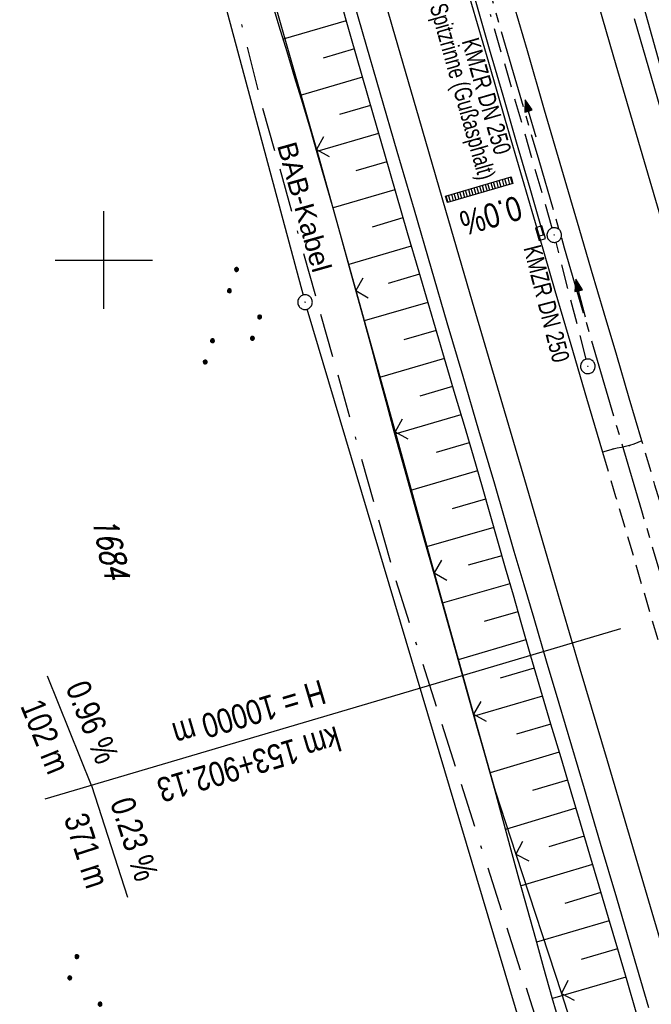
# Model space of a CAD drawing. Extents: x 510526 to 513920, y 467229 to 478797.
# Tile 105 of 256: x 510891 to 510956, y 471524 to 471625. Entities that reach past the tile are written whole.
import ezdxf
from ezdxf.enums import TextEntityAlignment as Align

# ---------------------------------------------------------------- set-up
doc = ezdxf.new("R2010")
doc.units = 0
doc.header["$LTSCALE"] = 10
doc.header["$MEASUREMENT"] = 0
for name, pattern in [('ACAD_ISO16W100', [73, 15, -6.5, 15, -6.5, 15, -7, 1, -7]), ('ACHSE', [5.5, 4, -0.5, 0.5, -0.5]), ('LT00', [0]), ('LT11', [0.3, 0.2, -0.1]), ('STRICHLINIE2', [0.375, 0.25, -0.125])]:
    doc.linetypes.add(name, pattern=pattern)
doc.layers.get('0').update_dxf_attribs({"linetype": 'LT00'})
for name, color, linetype in [('-AX-020', 250, 'ACHSE'), ('-GRA-20W', 20, 'LT00'), ('-Halt-Pfeil', 4, 'LT00'), ('-Haltung', 182, 'STRICHLINIE2'), ('-Haltungsbeschriftung', 182, 'LT00'), ('-QUE-20W', 11, 'LT00'), ('BAB-KABEL', 220, 'ACAD_ISO16W100'), ('BAB-KABEL_TEXT', 221, 'Continuous'), ('DFK_AB_L', 21, 'LT00'), ('DFK_AB_P', 7, 'LT00'), ('DFK_FLUR_NR', 250, 'LT00'), ('DFK_NUTZUNG', 250, 'LT00'), ('MITTELSTREIFEN-Ü_LINIE', 250, 'LT11'), ('RINNE_TEXT', 11, 'Continuous'), ('V95_AFBR_BAB', 250, 'LT00'), ('V95_BOESCH', 250, 'LT00'), ('V95_BOSCHUNG', 250, 'LT00'), ('V95_KA_PRUF', 182, 'LT00'), ('V95_LD_MARK', 250, 'LT00'), ('V95_MSUE', 1, 'LT00'), ('V95_PARK_MS', 1, 'LT00'), ('V95_RASTER', 250, 'LT00'), ('V95_RINNE', 182, 'LT00'), ('V95_SINKK', 182, 'LT00'), ('V95_ZAUN', 40, 'LT00')]:
    doc.layers.add(name, color=color, linetype=linetype)
doc.styles.add('Arial', font='ARIAL.TTF')
doc.styles.add('Beschrift', font='ARIAL.TTF')
doc.styles.add('Haltungsbeschriftung', font='ARIAL.TTF', dxfattribs={"width": 0.75})
doc.styles.get("Standard").update_dxf_attribs({"font": 'romans.shx'})

# ---------------------------------------------------------------- blocks, each defined once
blk = doc.blocks.new('SYMB7111')
at = {"color": 0, "linetype": 'ByBlock'}
for p, q in [((-0.13, 0.202919), (-0.13, 0.177081)), ((-0.125, 0.172895), (-0.125, 0.207105)), ((-0.12, 0.209164), (-0.12, 0.170836)), ((-0.115, 0.170204), (-0.115, 0.209796)), ((-0.11, 0.209164), (-0.11, 0.170836)), ((-0.105, 0.172895), (-0.105, 0.207105)), ((-0.1, 0.202919), (-0.1, 0.177081)), ((0.1, 0.202919), (0.1, 0.177081)), ((0.105, 0.172895), (0.105, 0.207105)), ((0.11, 0.209164), (0.11, 0.170836)), ((0.115, 0.170204), (0.115, 0.209796)), ((0.12, 0.209164), (0.12, 0.170836)), ((0.125, 0.172895), (0.125, 0.207105)), ((0.13, 0.202919), (0.13, 0.177081)), ((-0.095, 0.189874), (-0.095, 0.190146)), ((0.135, 0.189874), (0.135, 0.190146)), ((-0.515, -0.177081), (-0.515, -0.202919)), ((-0.51, -0.207105), (-0.51, -0.172895)), ((-0.505, -0.170836), (-0.505, -0.209164)), ((-0.5, -0.209796), (-0.5, -0.170204)), ((-0.495, -0.170836), (-0.495, -0.209164)), ((-0.49, -0.207105), (-0.49, -0.172895)), ((-0.485, -0.177081), (-0.485, -0.202919)), ((-0.48, -0.190126), (-0.48, -0.189854)), ((-0.285, -0.177081), (-0.285, -0.202919)), ((-0.28, -0.207105), (-0.28, -0.172895)), ((-0.275, -0.170836), (-0.275, -0.209164)), ((-0.27, -0.209796), (-0.27, -0.170204)), ((-0.265, -0.170836), (-0.265, -0.209164)), ((-0.26, -0.207105), (-0.26, -0.172895)), ((-0.255, -0.177081), (-0.255, -0.202919)), ((-0.25, -0.190126), (-0.25, -0.189854)), ((0.255, -0.177081), (0.255, -0.202919)), ((0.26, -0.207105), (0.26, -0.172895)), ((0.265, -0.170836), (0.265, -0.209164)), ((0.27, -0.209796), (0.27, -0.170204)), ((0.275, -0.170836), (0.275, -0.209164)), ((0.28, -0.207105), (0.28, -0.172895)), ((0.285, -0.177081), (0.285, -0.202919)), ((0.29, -0.190126), (0.29, -0.189854)), ((0.485, -0.177081), (0.485, -0.202919)), ((0.49, -0.207105), (0.49, -0.172895)), ((0.495, -0.170836), (0.495, -0.209164)), ((0.5, -0.209796), (0.5, -0.170204)), ((0.505, -0.170836), (0.505, -0.209164)), ((0.51, -0.207105), (0.51, -0.172895)), ((0.515, -0.177081), (0.515, -0.202919)), ((0.52, -0.190126), (0.52, -0.189854))]:
    blk.add_line(p, q, dxfattribs=at)
for points in [[(-0.095, 0.19), (-0.096981, 0.198678), (-0.10253, 0.205637), (-0.11055, 0.209499), (-0.11945, 0.209499), (-0.12747, 0.205637), (-0.133019, 0.198678), (-0.135, 0.19), (-0.133019, 0.181322), (-0.12747, 0.174363), (-0.11945, 0.170501), (-0.11055, 0.170501), (-0.10253, 0.174363), (-0.096981, 0.181322), (-0.095, 0.19)], [(0.135, 0.19), (0.133019, 0.198678), (0.12747, 0.205637), (0.11945, 0.209499), (0.11055, 0.209499), (0.10253, 0.205637), (0.096981, 0.198678), (0.095, 0.19), (0.096981, 0.181322), (0.10253, 0.174363), (0.11055, 0.170501), (0.11945, 0.170501), (0.12747, 0.174363), (0.133019, 0.181322), (0.135, 0.19)], [(-0.48, -0.19), (-0.481981, -0.181322), (-0.48753, -0.174363), (-0.49555, -0.170501), (-0.50445, -0.170501), (-0.51247, -0.174363), (-0.518019, -0.181322), (-0.52, -0.19), (-0.518019, -0.198678), (-0.51247, -0.205637), (-0.50445, -0.209499), (-0.49555, -0.209499), (-0.48753, -0.205637), (-0.481981, -0.198678), (-0.48, -0.19)], [(-0.25, -0.19), (-0.251981, -0.181322), (-0.25753, -0.174363), (-0.26555, -0.170501), (-0.27445, -0.170501), (-0.28247, -0.174363), (-0.288019, -0.181322), (-0.29, -0.19), (-0.288019, -0.198678), (-0.28247, -0.205637), (-0.27445, -0.209499), (-0.26555, -0.209499), (-0.25753, -0.205637), (-0.251981, -0.198678), (-0.25, -0.19)], [(0.29, -0.19), (0.288019, -0.181322), (0.28247, -0.174363), (0.27445, -0.170501), (0.26555, -0.170501), (0.25753, -0.174363), (0.251981, -0.181322), (0.25, -0.19), (0.251981, -0.198678), (0.25753, -0.205637), (0.26555, -0.209499), (0.27445, -0.209499), (0.28247, -0.205637), (0.288019, -0.198678), (0.29, -0.19)], [(0.52, -0.19), (0.518019, -0.181322), (0.51247, -0.174363), (0.50445, -0.170501), (0.49555, -0.170501), (0.48753, -0.174363), (0.481981, -0.181322), (0.48, -0.19), (0.481981, -0.198678), (0.48753, -0.205637), (0.49555, -0.209499), (0.50445, -0.209499), (0.51247, -0.205637), (0.518019, -0.198678), (0.52, -0.19)]]:
    blk.add_lwpolyline(points, dxfattribs=at)
blk = doc.blocks.new('SYMB0003')
at = {"color": 0, "linetype": 'ByBlock'}
for p, q in [((-0.015712, 0), (0.010166, 0.012015)), ((0, -0.021257), (-0.015712, 0)), ((0.010166, 0.012015), (0, -0.021257))]:
    blk.add_line(p, q, dxfattribs=at)
for points in [[(-0.031395, 0.499013), (-0.093691, 0.491144), (-0.154509, 0.475528), (-0.21289, 0.452414), (-0.267913, 0.422164), (-0.318712, 0.385257), (-0.364484, 0.342274), (-0.404509, 0.293893), (-0.438154, 0.240877), (-0.464888, 0.184062), (-0.484292, 0.124345), (-0.496058, 0.062667), (-0.5, 0)], [(-0.5, 0), (-0.496058, -0.062667), (-0.484292, -0.124345), (-0.464888, -0.184062), (-0.438154, -0.240877), (-0.404509, -0.293893), (-0.364485, -0.342274), (-0.318712, -0.385257), (-0.267914, -0.422164), (-0.21289, -0.452414), (-0.154509, -0.475529), (-0.093691, -0.491144), (-0.031395, -0.499014), (0.031395, -0.499014)], [(0.5, 0), (0.496057, 0.062667), (0.484292, 0.124345), (0.464888, 0.184062), (0.438153, 0.240877), (0.404509, 0.293893), (0.364484, 0.342274), (0.318712, 0.385257), (0.267913, 0.422164), (0.21289, 0.452414), (0.154509, 0.475528), (0.093691, 0.491144), (0.031395, 0.499013), (-0.031395, 0.499013)], [(0.031395, -0.499014), (0.093691, -0.491144), (0.154509, -0.475529), (0.21289, -0.452414), (0.267914, -0.422164), (0.318712, -0.385257), (0.364485, -0.342274), (0.404509, -0.293893), (0.438154, -0.240877), (0.464889, -0.184062), (0.484292, -0.124345), (0.496058, -0.062667), (0.5, 0)]]:
    blk.add_lwpolyline(points, dxfattribs=at)
blk = doc.blocks.new('SYMB0652')
at = {"color": 0, "linetype": 'ByBlock'}
blk.add_lwpolyline([(-0.15, -0.075), (0.15, -0.075), (0.15, 0.075), (-0.15, 0.075), (-0.15, -0.075)], dxfattribs=at)
blk = doc.blocks.new('SYMB0011')
at = {"color": 0, "linetype": 'ByBlock'}
for p, q in [((0.5, 0), (-0.5, 0)), ((0, 0.5), (0, -0.5))]:
    blk.add_line(p, q, dxfattribs=at)
blk = doc.blocks.new('SYMB0024')
at = {"color": 0, "linetype": 'ByBlock'}
for p, q in [((-0.5, 0.5), (0, 0)), ((0, 0), (0.5, 0.5))]:
    blk.add_line(p, q, dxfattribs=at)
blk = doc.blocks.new('SYMB0070')
at = {"color": 0, "linetype": 'ByBlock'}
for p, q in [((-0.5, 0), (0.2, 0)), ((0.5, 0), (0.2, 0.1)), ((0.2, 0.1), (0.2, 0)), ((0.468, 0), (0.21, 0.086)), ((0.21, 0.086), (0.21, -0.086)), ((0.21, -0.086), (0.468, 0)), ((0.22, -0.072), (0.437, 0)), ((0.23, -0.058), (0.405, 0)), ((0.24, -0.045), (0.374, 0)), ((0.342, 0), (0.25, 0.031)), ((0.25, 0.031), (0.25, -0.031)), ((0.25, -0.031), (0.342, 0)), ((0.26, -0.017), (0.31, 0)), ((0.27, -0.003), (0.279, 0))]:
    blk.add_line(p, q, dxfattribs=at)
for points in [[(0.2, 0), (0.2, -0.1), (0.5, 0)], [(0.437, 0), (0.22, 0.072), (0.22, -0.072)], [(0.405, 0), (0.23, 0.058), (0.23, -0.058)], [(0.374, 0), (0.24, 0.045), (0.24, -0.045)], [(0.31, 0), (0.26, 0.017), (0.26, -0.017)], [(0.279, 0), (0.27, 0.003), (0.27, -0.003)]]:
    blk.add_lwpolyline(points, dxfattribs=at)

msp = doc.modelspace()

# ---------------------------------------------------------------- linework, layer by layer
at = {"layer": '-AX-020', "ltscale": 0.2, "flags": 128}
msp.add_lwpolyline([(513881.72, 478796.97), (513877.87, 478787.35), (513870.37, 478768.8), (513862.79, 478750.28), (513855.14, 478731.79), (513847.41, 478713.32), (513839.61, 478694.89), (513831.74, 478676.49), (513823.79, 478658.13), (513815.77, 478639.79), (513807.68, 478621.49), (513799.51, 478603.22), (513791.27, 478584.98), (513782.96, 478566.77), (513774.58, 478548.6), (513766.12, 478530.46), (513757.59, 478512.36), (513748.99, 478494.29), (513740.31, 478476.25), (513731.57, 478458.25), (513722.75, 478440.29), (513713.86, 478422.36), (513704.9, 478404.46), (513695.86, 478386.6), (513686.76, 478368.78), (513677.58, 478351), (513668.34, 478333.25), (513659.02, 478315.54), (513649.63, 478297.86), (513640.17, 478280.23), (513630.64, 478262.63), (513621.04, 478245.07), (513611.37, 478227.54), (513601.63, 478210.06), (513591.82, 478192.62), (513586.74, 478183.65), (513576.83, 478166.26), (513566.85, 478148.92), (513556.8, 478131.61), (513546.69, 478114.34), (513536.51, 478097.1), (513526.28, 478079.91), (513515.99, 478062.74), (513505.64, 478045.61), (513495.23, 478028.52), (513484.78, 478011.45), (513474.27, 477994.42), (513463.71, 477977.42), (513453.11, 477960.45), (513442.46, 477943.5), (513431.76, 477926.59), (513421.03, 477909.7), (513410.25, 477892.84), (513399.43, 477876), (513388.58, 477859.18), (513377.69, 477842.39), (513366.77, 477825.62), (513355.82, 477808.87), (513344.83, 477792.14), (513333.82, 477775.43), (513322.78, 477758.74), (513311.72, 477742.06), (513300.63, 477725.4), (513289.52, 477708.75), (513278.39, 477692.12), (513267.24, 477675.5), (513256.08, 477658.89), (513244.9, 477642.29), (513233.71, 477625.7), (513222.5, 477609.12), (513211.29, 477592.54), (513200.07, 477575.97), (513188.84, 477559.41), (513177.6, 477542.84), (513166.37, 477526.28), (513154.8, 477509.24), (513142.5, 477491.11), (513130.2, 477472.99), (513117.9, 477454.86), (513105.61, 477436.73), (513093.33, 477418.59), (513081.06, 477400.44), (513068.81, 477382.28), (513056.57, 477364.12), (513044.34, 477345.94), (513032.14, 477327.75), (513019.96, 477309.55), (513007.8, 477291.33), (512995.67, 477273.09), (512983.57, 477254.83), (512971.49, 477236.55), (512959.45, 477218.25), (512947.45, 477199.93), (512935.48, 477181.58), (512923.55, 477163.21), (512911.66, 477144.81), (512899.82, 477126.38), (512888.03, 477107.93), (512876.28, 477089.44), (512864.58, 477070.92), (512852.94, 477052.36), (512841.35, 477033.77), (512829.82, 477015.15), (512818.35, 476996.49), (512806.94, 476977.79), (512795.6, 476959.05), (512789.64, 476949.14), (512778.41, 476930.34), (512767.24, 476911.5), (512756.13, 476892.61), (512745.1, 476873.69), (512734.14, 476854.72), (512723.25, 476835.72), (512712.42, 476816.68), (512701.67, 476797.59), (512690.98, 476778.47), (512680.37, 476759.31), (512669.82, 476740.11), (512659.35, 476720.87), (512648.95, 476701.6), (512638.61, 476682.28), (512628.35, 476662.93), (512618.16, 476643.54), (512608.04, 476624.11), (512597.99, 476604.65), (512588.01, 476585.15), (512578.1, 476565.61), (512568.26, 476546.04), (512558.5, 476526.43), (512548.8, 476506.79), (512539.18, 476487.11), (512529.63, 476467.4), (512520.15, 476447.65), (512510.75, 476427.87), (512501.42, 476408.05), (512492.16, 476388.2), (512482.97, 476368.31), (512473.85, 476348.4), (512464.81, 476328.44), (512455.84, 476308.46), (512446.94, 476288.44), (512438.12, 476268.39), (512429.37, 476248.31), (512420.69, 476228.2), (512412.09, 476208.05), (512403.56, 476187.88), (512395.11, 476167.67), (512386.72, 476147.43), (512378.42, 476127.17), (512370.18, 476106.87), (512362.02, 476086.54), (512353.94, 476066.18), (512345.92, 476045.79), (512337.99, 476025.38), (512330.13, 476004.93), (512322.34, 475984.46), (512314.63, 475963.96), (512306.99, 475943.43), (512299.43, 475922.87), (512291.94, 475902.28), (512284.53, 475881.67), (512277.19, 475861.03), (512269.93, 475840.36), (512262.74, 475819.67), (512255.63, 475798.95), (512248.6, 475778.21), (512241.64, 475757.44), (512234.76, 475736.64), (512227.95, 475715.82), (512221.22, 475694.97), (512214.57, 475674.11), (512207.99, 475653.21), (512201.49, 475632.29), (512200.13, 475627.89), (512194.28, 475608.79), (512188.5, 475589.67), (512182.78, 475570.54), (512177.14, 475551.38), (512171.56, 475532.2), (512166.05, 475513.01), (512160.62, 475493.79), (512155.26, 475474.55), (512149.97, 475455.29), (512148.09, 475448.36), (512142.91, 475429.07), (512137.8, 475409.77), (512132.78, 475390.44), (512127.83, 475371.09), (512122.96, 475351.72), (512118.16, 475332.33), (512113.45, 475312.92), (512108.81, 475293.5), (512104.25, 475274.06), (512099.76, 475254.59), (512095.36, 475235.11), (512091.03, 475215.62), (512086.78, 475196.1), (512082.61, 475176.57), (512078.52, 475157.02), (512074.51, 475137.46), (512070.57, 475117.88), (512066.72, 475098.28), (512063.24, 475080.25), (512059.53, 475060.62), (512055.9, 475040.98), (512052.34, 475021.33), (512048.86, 475001.67), (512045.44, 474981.99), (512042.08, 474962.3), (512038.79, 474942.6), (512035.56, 474922.89), (512032.39, 474903.18), (512029.27, 474883.45), (512026.2, 474863.71), (512023.18, 474843.97), (512020.21, 474824.22), (512017.28, 474804.47), (512014.39, 474784.7), (512011.54, 474764.94), (512008.73, 474745.16), (512005.95, 474725.39), (512003.2, 474705.61), (512000.47, 474685.82), (511997.78, 474666.03), (511995.1, 474646.24), (511992.44, 474626.45), (511989.8, 474606.65), (511987.17, 474586.85), (511984.55, 474567.05), (511981.94, 474547.25), (511979.34, 474527.45), (511976.74, 474507.69), (511975.13, 474495.38), (511973.48, 474482.82), (511971.82, 474470.25), (511970.17, 474457.69), (511968.51, 474445.13), (511966.84, 474432.57), (511965.15, 474420.02), (511963.46, 474407.46), (511961.75, 474394.91), (511960.03, 474382.35), (511958.28, 474369.81), (511956.52, 474357.26), (511954.73, 474344.72), (511952.92, 474332.18), (511951.08, 474319.64), (511949.21, 474307.11), (511947.31, 474294.58), (511945.38, 474282.06), (511943.41, 474269.55), (511941.4, 474257.04), (511939.35, 474244.53), (511937.27, 474232.04), (511935.14, 474219.55), (511932.96, 474207.07), (511930.74, 474194.59), (511928.46, 474182.13), (511926.14, 474169.68), (511923.76, 474157.23), (511921.32, 474144.8), (511918.83, 474132.38), (511916.28, 474119.97), (511913.66, 474107.57), (511910.98, 474095.19), (511908.24, 474082.82), (511905.43, 474070.46), (511902.54, 474058.13), (511899.59, 474045.81), (511896.56, 474033.5), (511893.47, 474021.26), (511890.29, 474009), (511887.03, 473996.75), (511883.7, 473984.53), (511880.29, 473972.33), (511876.8, 473960.15), (511873.23, 473947.99), (511869.59, 473935.86), (511865.87, 473923.74), (511862.08, 473911.66), (511858.21, 473899.59), (511854.26, 473887.55), (511850.24, 473875.54), (511846.14, 473863.55), (511841.96, 473851.59), (511837.71, 473839.65), (511833.39, 473827.75), (511828.99, 473815.86), (511824.51, 473804.01), (511819.96, 473792.19), (511815.33, 473780.39), (511810.64, 473768.63), (511805.86, 473756.89), (511801.02, 473745.18), (511796.09, 473733.51), (511791.1, 473721.87), (511786.03, 473710.25), (511780.89, 473698.68), (511775.67, 473687.13), (511770.39, 473675.61), (511765.03, 473664.13), (511759.6, 473652.69), (511754.09, 473641.28), (511748.51, 473629.9), (511742.87, 473618.56), (511737.15, 473607.25), (511731.36, 473595.99), (511725.49, 473584.75), (511719.56, 473573.56), (511713.56, 473562.4), (511707.48, 473551.28), (511701.34, 473540.2), (511695.13, 473529.16), (511688.84, 473518.16), (511682.49, 473507.2), (511676.07, 473496.28), (511669.58, 473485.39), (511663.02, 473474.55), (511656.39, 473463.76), (511649.7, 473453), (511642.94, 473442.29), (511636.1, 473431.62), (511629.21, 473420.99), (511622.24, 473410.41), (511615.21, 473399.87), (511608.11, 473389.37), (511600.95, 473378.92), (511593.72, 473368.52), (511586.42, 473358.16), (511579.06, 473347.85), (511571.64, 473337.58), (511564.15, 473327.36), (511556.59, 473317.19), (511548.97, 473307.07), (511541.29, 473297), (511533.54, 473286.97), (511525.74, 473276.99), (511517.86, 473267.07), (511509.93, 473257.19), (511501.93, 473247.36), (511493.87, 473237.58), (511485.75, 473227.86), (511477.57, 473218.19), (511475.55, 473215.81), (511467.29, 473206.2), (511458.98, 473196.64), (511450.61, 473187.13), (511442.18, 473177.67), (511433.71, 473168.25), (511425.19, 473158.87), (511416.62, 473149.54), (511408.01, 473140.24), (511399.37, 473130.98), (511390.68, 473121.76), (511381.96, 473112.57), (511373.2, 473103.41), (511364.42, 473094.28), (511355.61, 473085.17), (511346.77, 473076.1), (511337.91, 473067.04), (511329.03, 473058), (511320.13, 473048.99), (511311.22, 473039.98), (511302.29, 473031), (511293.34, 473022.02), (511284.39, 473013.05), (511275.44, 473004.09), (511266.47, 472995.14), (511255.91, 472984.59), (511236.79, 472965.5), (511230.18, 472958.9), (511223.57, 472952.29), (511216.96, 472945.68), (511210.37, 472939.06), (511203.78, 472932.43), (511197.22, 472925.79), (511190.66, 472919.13), (511184.13, 472912.44), (511177.62, 472905.74), (511171.14, 472899.01), (511164.68, 472892.25), (511158.26, 472885.46), (511151.88, 472878.64), (511145.53, 472871.79), (511139.22, 472864.89), (511132.96, 472857.96), (511126.75, 472850.98), (511120.58, 472843.95), (511114.48, 472836.88), (511109.32, 472830.82), (511103.32, 472823.65), (511097.39, 472816.44), (511091.51, 472809.17), (511085.7, 472801.85), (511079.95, 472794.49), (511074.26, 472787.07), (511068.64, 472779.61), (511063.08, 472772.1), (511057.59, 472764.54), (511052.16, 472756.93), (511046.8, 472749.28), (511041.5, 472741.58), (511036.27, 472733.84), (511031.1, 472726.05), (511026.01, 472718.22), (511020.98, 472710.35), (511016.01, 472702.43), (511011.12, 472694.47), (511006.29, 472686.47), (511001.53, 472678.43), (510996.84, 472670.35), (510992.22, 472662.22), (510987.67, 472654.06), (510983.19, 472645.86), (510978.78, 472637.62), (510974.44, 472629.35), (510970.17, 472621.04), (510965.98, 472612.69), (510961.85, 472604.3), (510957.8, 472595.88), (510953.82, 472587.43), (510949.91, 472578.94), (510946.07, 472570.42), (510942.31, 472561.87), (510938.62, 472553.28), (510935.01, 472544.67), (510931.46, 472536.02), (510928, 472527.34), (510924.6, 472518.64), (510921.29, 472509.9), (510918.04, 472501.14), (510914.87, 472492.35), (510911.78, 472483.53), (510908.76, 472474.69), (510905.82, 472465.82), (510902.96, 472456.92), (510900.17, 472448), (510897.45, 472439.06), (510894.82, 472430.1), (510892.26, 472421.11), (510889.78, 472412.1), (510887.37, 472403.07), (510885.04, 472394.02), (510882.79, 472384.95), (510880.62, 472375.87), (510878.53, 472366.76), (510876.51, 472357.64), (510874.57, 472348.49), (510872.71, 472339.34), (510870.93, 472330.16), (510869.23, 472320.98), (510867.6, 472311.77), (510866.06, 472302.56), (510864.59, 472293.33), (510863.2, 472284.09), (510861.89, 472274.84), (510860.67, 472265.57), (510859.52, 472256.3), (510858.45, 472247.02), (510857.45, 472237.73), (510856.54, 472228.43), (510855.71, 472219.12), (510854.96, 472209.81), (510854.29, 472200.49), (510853.7, 472191.16), (510853.18, 472181.83), (510852.75, 472172.5), (510852.4, 472163.16), (510852.13, 472153.82), (510851.93, 472144.48), (510851.82, 472135.13), (510851.79, 472125.79), (510851.84, 472116.44), (510851.96, 472107.1), (510852.01, 472104.71), (510852.24, 472095.37), (510852.54, 472086.03), (510852.93, 472076.69), (510853.39, 472067.36), (510853.92, 472058.03), (510854.53, 472048.71), (510855.21, 472039.39), (510855.96, 472030.07), (510856.78, 472020.77), (510857.67, 472011.46), (510858.63, 472002.17), (510859.65, 471992.88), (510860.73, 471983.6), (510861.88, 471974.33), (510863.09, 471965.06), (510864.36, 471955.8), (510865.69, 471946.55), (510867.08, 471937.31), (510868.53, 471928.08), (510870.02, 471918.86), (510871.58, 471909.64), (510873.18, 471900.44), (510874.84, 471891.24), (510876.54, 471882.05), (510878.3, 471872.88), (510880.1, 471863.71), (510881.95, 471854.55), (510883.84, 471845.4), (510885.78, 471836.26), (510887.76, 471827.12), (510889.78, 471818), (510891.83, 471808.88), (510893.93, 471799.78), (510896.06, 471790.68), (510898.23, 471781.59), (510900.44, 471772.51), (510902.67, 471763.44), (510904.94, 471754.37), (510907.24, 471745.32), (510909.57, 471736.27), (510911.93, 471727.22), (510914.31, 471718.19), (510916.72, 471709.16), (510919.15, 471700.14), (510921.61, 471691.12), (510924.09, 471682.11), (510926.59, 471673.11), (510929.1, 471664.11), (510931.64, 471655.12), (510934.19, 471646.13), (510936.76, 471637.14), (510939.34, 471628.16), (510941.94, 471619.19), (510944.55, 471610.22), (510947.17, 471601.25), (510949.8, 471592.28), (510952.43, 471583.31), (510955.08, 471574.35), (510957.73, 471565.39), (510960.38, 471556.43), (510963.04, 471547.47), (510967.7, 471531.77), (510970.25, 471523.2), (510975.26, 471506.32), (510980.27, 471489.44), (510985.27, 471472.57), (510990.27, 471455.68), (510995.25, 471438.8), (511000.21, 471421.91), (511005.16, 471405.01), (511010.09, 471388.11), (511014.99, 471371.2), (511019.86, 471354.28), (511024.7, 471337.36), (511029.51, 471320.42), (511034.28, 471303.47), (511039.01, 471286.52), (511043.7, 471269.55), (511048.34, 471252.56), (511052.93, 471235.57), (511057.46, 471218.56), (511061.95, 471201.53), (511066.37, 471184.49), (511070.73, 471167.43), (511075.02, 471150.36), (511079.24, 471133.27), (511083.39, 471116.16), (511086.57, 471102.84), (511090.59, 471085.7), (511094.53, 471068.54), (511098.39, 471051.37), (511102.17, 471034.17), (511105.87, 471016.96), (511109.5, 470999.73), (511113.05, 470982.49), (511116.52, 470965.23), (511119.91, 470947.95), (511123.22, 470930.66), (511126.45, 470913.36), (511129.61, 470896.04), (511132.69, 470878.7), (511135.68, 470861.35), (511138.6, 470843.99), (511141.44, 470826.62), (511144.2, 470809.23), (511146.88, 470791.83), (511149.49, 470774.42), (511152.01, 470757), (511154.45, 470739.56), (511156.82, 470722.12), (511159.1, 470704.66), (511161.31, 470687.19), (511163.44, 470669.72), (511165.49, 470652.23), (511165.64, 470650.9), (511167.87, 470631.02), (511170.03, 470611.14), (511172.1, 470591.25), (511174.1, 470571.35), (511176.01, 470551.44), (511177.85, 470531.52), (511179.53, 470512.55), (511180.88, 470496.34), (511182.16, 470480.14), (511183.36, 470463.92), (511184.48, 470447.7), (511185.52, 470431.48), (511186.48, 470415.25), (511187.36, 470399.01), (511188.16, 470382.77), (511188.88, 470366.53), (511189.52, 470350.29), (511190.08, 470334.04), (511190.56, 470317.79), (511190.96, 470301.53), (511191.28, 470285.28), (511191.52, 470269.02), (511191.68, 470252.76), (511191.76, 470236.51), (511191.77, 470220.25), (511191.69, 470203.99), (511191.53, 470187.73), (511191.29, 470171.47), (511191.24, 470169.01), (511190.91, 470152.75), (511190.5, 470136.5), (511190.02, 470120.25), (511189.47, 470104), (511188.85, 470087.75), (511188.17, 470071.51), (511187.43, 470055.27), (511186.63, 470039.03), (511185.78, 470022.79), (511184.88, 470006.56), (511183.93, 469990.33), (511182.94, 469974.1), (511181.91, 469957.87), (511180.85, 469941.65), (511179.74, 469925.43), (511178.61, 469909.21), (511177.46, 469892.99), (511176.28, 469876.78), (511175.08, 469860.56), (511173.86, 469844.35), (511172.63, 469828.14), (511171.39, 469811.93), (511170.14, 469795.72), (511168.85, 469778.99), (511030.96, 467993.35), (511029.42, 467973.41), (511027.88, 467953.47), (511026.35, 467933.52), (511024.83, 467913.58), (511023.32, 467893.64), (511021.83, 467873.7), (511020.35, 467853.75), (511018.9, 467833.8), (511017.47, 467813.85), (511016.06, 467793.9), (511014.69, 467773.95), (511013.35, 467754), (511012.05, 467734.04), (511010.78, 467714.08), (511009.56, 467694.12), (511008.38, 467674.15), (511007.25, 467654.18), (511006.18, 467634.21), (511005.15, 467614.24), (511004.19, 467594.26), (511003.28, 467574.28), (511002.44, 467554.3), (511001.67, 467534.31), (511000.96, 467514.33), (511000.33, 467494.34), (510999.77, 467474.34), (510999.56, 467465.71), (510999.11, 467445.71), (510998.75, 467425.72), (510998.46, 467405.72), (510998.26, 467385.72), (510998.14, 467365.72), (510998.09, 467345.72), (510998.13, 467325.72), (510998.24, 467305.72), (510998.44, 467285.72), (510998.71, 467265.72), (510999.07, 467245.73), (510999.43, 467229.16)], dxfattribs=at)
at = {"layer": '-GRA-20W'}
for p, q in [((510952.92, 471562.25), (510929.43, 471555.29)), ((510898.75, 471546.21), (510894.23, 471557.39)), ((510929.43, 471555.29), (510893.95, 471544.79)), ((510898.75, 471546.21), (510902.42, 471534.78))]:
    msp.add_line(p, q, dxfattribs=at)
at = {"layer": '-Haltung'}
for p, q in [((510945.94, 471603.28), (510939.6, 471625.13)), ((510949.4, 471589.84), (510946.33, 471601.84))]:
    msp.add_line(p, q, dxfattribs=at)
at = {"layer": '-QUE-20W'}
for p, q in [((510939.55, 471607.15), (510939.35, 471607.82)), ((510939.64, 471607.9), (510939.84, 471607.23)), ((510940.12, 471607.32), (510939.93, 471607.99)), ((510940.22, 471608.07), (510940.41, 471607.4)), ((510940.7, 471607.48), (510940.51, 471608.16)), ((510940.79, 471608.24), (510940.99, 471607.57)), ((510941.28, 471607.65), (510941.08, 471608.32)), ((510941.37, 471608.41), (510941.57, 471607.73)), ((510941.85, 471607.82), (510941.66, 471608.49)), ((510936.09, 471606.14), (510935.9, 471606.81)), ((510936.18, 471606.9), (510936.38, 471606.23)), ((510936.67, 471606.31), (510936.47, 471606.98)), ((510936.76, 471607.07), (510936.96, 471606.39)), ((510937.24, 471606.48), (510937.05, 471607.15)), ((510937.34, 471607.23), (510937.53, 471606.56)), ((510937.82, 471606.65), (510937.62, 471607.32)), ((510937.91, 471607.4), (510938.11, 471606.73)), ((510938.4, 471606.81), (510938.2, 471607.49)), ((510938.49, 471607.57), (510938.68, 471606.9)), ((510938.97, 471606.98), (510938.78, 471607.65)), ((510939.07, 471607.74), (510939.26, 471607.06)), ((510935.03, 471606.56), (510935.23, 471605.89)), ((510935.52, 471605.98), (510935.32, 471606.65)), ((510935.61, 471606.73), (510935.8, 471606.06))]:
    msp.add_line(p, q, dxfattribs=at)
msp.add_lwpolyline([(510935.19, 471605.88), (510934.99, 471606.55), (510941.71, 471608.51), (510941.91, 471607.83), (510935.19, 471605.88)], dxfattribs=at)
at = {"layer": 'BAB-KABEL', "ltscale": 0.03, "flags": 128}
msp.add_lwpolyline([(513339.84, 477816.32), (513312.27, 477774.65), (513284.67, 477733), (513252.5, 477694.41), (513223.88, 477653.5), (513195.8, 477612.12), (513167.63, 477570.87), (513139.88, 477529.3), (513111.79, 477487.92), (513083.81, 477446.45), (513055.84, 477404.98), (513022.49, 477355.03), (513000.51, 477321.52), (512973.12, 477279.62), (512945.42, 477237.87), (512917.58, 477196.22), (512879.16, 477137.5), (512858.34, 477103.22), (512837.39, 477068.95), (512811.45, 477026.06), (512784.2, 476983.9), (512756.65, 476941.56), (512731.12, 476898.63), (512706.39, 476854.96), (512681.95, 476811.1), (512658.87, 476770.39), (512633.74, 476723.05), (512609.82, 476678.97), (512586.03, 476634.72), (512574.46, 476609.04), (512565.77, 476584.24), (512545.21, 476542.92), (512523.45, 476497.74), (512501.77, 476452.47), (512480.25, 476407.17), (512458.85, 476361.79), (512438.56, 476315.94), (512418.18, 476270.12), (512378.72, 476177.83), (512359.89, 476131.36), (512341.35, 476084.78), (512322.58, 476038.31), (512304.82, 475991.34), (512287.68, 475944.24), (512270.28, 475897.17), (512254.12, 475849.7), (512237.77, 475802.28), (512221.53, 475754.82), (512205.86, 475707.19), (512190.78, 475659.38), (512175.78, 475611.52), (512161.52, 475563.42), (512145.69, 475515.8), (512137.73, 475496.07), (512130.63, 475467.92), (512119.03, 475418.91), (512105.58, 475370.55), (512100.73, 475351.1), (512084.18, 475320.51), (512082.62, 475318.67), (512071.99, 475296.24), (512062.06, 475264.37), (512059.32, 475232.9), (512061.87, 475193.18), (512054.82, 475143.1), (512045.69, 475099.99), (512036.29, 475050.9), (512027.27, 475001.72), (512018.22, 474952.55), (512008.9, 474903.42), (512000.14, 474854.23), (511992.36, 474804.85), (511985.27, 474755.37), (511977.39, 474700.85), (511969.41, 474646.42), (511966.53, 474615.2), (511972.8, 474604.79), (511970.05, 474596.16), (511959.57, 474586.37), (511941.91, 474517.48), (511936.85, 474477.77), (511926.66, 474399.73), (511919.97, 474355.38), (511910.09, 474296.61), (511899.45, 474238.13), (511883.78, 474152.68), (511870.29, 474094), (511857.13, 474053.88), (511852.78, 474012.45), (511853.17, 473966.86), (511852.49, 473957.15), (511851.31, 473949.66), (511841.69, 473942.06), (511825.82, 473895.23), (511826.65, 473894.12), (511810.9, 473851.95), (511793.57, 473805.03), (511775.28, 473758.36), (511755.12, 473712.47), (511734.05, 473667.01), (511712.23, 473621.97), (511689.5, 473577.27), (511665.16, 473533.5), (511639.85, 473490.24), (511612.91, 473448.14), (511601.59, 473431.81), (511558.05, 473366.07), (511514.89, 473306.01), (511484.06, 473267.45), (511450.63, 473224.7), (511393.07, 473164.53), (511363.02, 473132.87), (511308.52, 473076.45), (511275.57, 473040.36), (511243.01, 473009.33), (511235.22, 472986.05), (511231.03, 472981.06), (511075.99, 472813.11), (511070.24, 472807.3), (511057.8, 472797.51), (511038.03, 472769.96), (511010.69, 472730.53), (510983.88, 472687.19), (510959.58, 472643.76), (510934.3, 472604.33), (510904.8, 472574.33), (510913.91, 472558.29), (510911.7, 472550.67), (510911.23, 472549.24), (510895.97, 472514.71), (510882.66, 472477.92), (510872.4, 472460.75), (510857.5, 472432.35), (510836.1, 472381.12), (510836.28, 472368.89), (510832.94, 472355.97), (510830.18, 472332.03), (510848.22, 472325.54), (510838.51, 472271.42), (510831.97, 472215.43), (510830.7, 472169.39), (510828.83, 472118.66), (510829.08, 472067.62), (510833.95, 472011.74), (510842.44, 471951.44), (510849.98, 471906.34), (510856.18, 471866.27), (510867.23, 471812.82), (510879.85, 471762.88), (510891.51, 471713.81), (510903.79, 471665.07), (510916.06, 471616.28), (510929.64, 471568.08), (510950.96, 471501.37), (510971.61, 471429.82), (510974.35, 471422.76), (510989.55, 471366.87), (511004.5, 471314.2), (511016.36, 471270.84), (511026.28, 471232.42), (511039.24, 471184.15), (511056.6, 471116.88), (511065.91, 471078.27), (511077.6, 471030.01), (511089.22, 470981.62), (511098.91, 470932.89), (511107.16, 470884.03), (511116.15, 470835.04), (511125.08, 470786.06), (511133.15, 470736.97), (511137.3, 470706.32), (511129.89, 470689.71), (511129.54, 470684.61), (511132.44, 470671.58), (511143.11, 470670.95), (511145.78, 470638.26), (511151.08, 470588.89), (511155.98, 470539.42), (511159.51, 470489.78), (511162.63, 470440.14), (511165.94, 470390.62), (511167.84, 470340.94), (511167.81, 470291.24), (511167.77, 470272.42), (511169.19, 470243.96), (511168.97, 470223.34), (511163.73, 470203.87), (511151.46, 470170.12), (511152.4, 470145.76), (511161.63, 470107.32), (511162.26, 470078.65), (511157.08, 470021.39), (511153.97, 469975.78), (511150.23, 469924.11), (511146.61, 469878.37), (511141.04, 469826.73), (511133.85, 469745.04), (511131.82, 469700.02), (511128.93, 469655.17), (511125.19, 469595.29), (511130.66, 469554.69), (511130.4, 469544.67), (511121.69, 469477.4)], dxfattribs=at)
at = {"layer": 'DFK_AB_L'}
for p, q in [((510897.6, 471681.11), (510920.42, 471596.41)), ((510945.18, 471513.33), (510920.82, 471594.97))]:
    msp.add_line(p, q, dxfattribs=at)
at = {"layer": 'MITTELSTREIFEN-Ü_LINIE', "flags": 128}
for points in [[(510991.14, 471460.42), (510988.89, 471467.93), (510986.64, 471475.43), (510984.41, 471482.93), (510983.07, 471487.42), (510981.74, 471491.91), (510980.41, 471496.4), (510979.07, 471500.89), (510977.74, 471505.38), (510976.39, 471509.9), (510975.04, 471514.42), (510973.69, 471518.94), (510972.34, 471523.46), (510970.99, 471527.99), (510968.76, 471535.44), (510966.55, 471542.89), (510964.33, 471550.34), (510961.73, 471559.12), (510959.13, 471567.91), (510957.79, 471572.44), (510956.46, 471576.97), (510955.12, 471581.51)], [(510951.09, 471580.32), (510952.43, 471575.79), (510953.77, 471571.27), (510955.1, 471566.74), (510956.15, 471563.17), (510957.2, 471559.6), (510958.25, 471556.03), (510959.31, 471552.46), (510960.37, 471548.89), (510961.33, 471545.69), (510962.29, 471542.49), (510963.26, 471539.29), (510964.22, 471536.09), (510965.19, 471532.88), (510966.14, 471529.68), (510967.09, 471526.48), (510968.03, 471523.26), (510968.97, 471520.05), (510969.89, 471516.83), (510970.82, 471513.61), (510971.74, 471510.4), (510972.67, 471507.18), (510973.61, 471503.97), (510974.92, 471499.47), (510976.25, 471494.98), (510977.6, 471490.5), (510978.95, 471486.02), (510980.31, 471481.54), (510981.67, 471477.08), (510983.04, 471472.62), (510984.41, 471468.16), (510985.78, 471463.7), (510987.15, 471459.24)]]:
    msp.add_lwpolyline(points, dxfattribs=at)
at = {"layer": 'V95_AFBR_BAB'}
for points in [[(510955.12, 471581.51), (510953.83, 471585.86), (510952.54, 471590.22), (510951.26, 471594.57), (510949.97, 471598.93), (510948.69, 471603.28), (510946.92, 471609.32), (510945.15, 471615.36), (510943.39, 471621.41), (510941.64, 471627.45), (510939.85, 471633.68), (510938.06, 471639.91), (510936.28, 471646.14), (510934.51, 471652.37), (510932.74, 471658.62), (510930.98, 471664.87), (510929.23, 471671.12), (510927.48, 471677.38), (510925.79, 471683.44), (510924.12, 471689.51), (510922.46, 471695.58), (510920.8, 471701.65), (510919.19, 471707.62), (510917.59, 471713.6)], [(510955.84, 471523.45), (510954.19, 471529.05), (510952.54, 471534.66), (510950.89, 471540.26), (510949.23, 471545.86), (510947.94, 471550.22), (510946.65, 471554.59), (510945.36, 471558.95), (510944.07, 471563.32), (510943.06, 471566.75), (510942.05, 471570.18), (510941.04, 471573.61), (510940.04, 471577.04), (510938.42, 471582.56), (510936.8, 471588.08), (510935.18, 471593.59), (510933.57, 471599.11), (510931.81, 471605.11), (510930.06, 471611.11), (510928.32, 471617.12), (510926.58, 471623.12), (510924.75, 471629.45)], [(510985.28, 471520), (510983.6, 471525.62), (510981.92, 471531.24), (510979.72, 471538.59), (510977.53, 471545.95), (510975.35, 471553.31), (510973.54, 471559.39), (510971.74, 471565.46), (510969.95, 471571.53), (510968.67, 471575.85), (510967.39, 471580.17), (510966.11, 471584.5), (510964.5, 471589.97), (510962.89, 471595.44), (510961.29, 471600.91), (510959.69, 471606.39), (510957.91, 471612.49), (510956.13, 471618.59), (510954.36, 471624.69)], [(510944.58, 471602.43), (510946.2, 471596.9), (510947.83, 471591.37), (510949.46, 471585.85), (510951.09, 471580.32)]]:
    msp.add_lwpolyline(points, dxfattribs=at)
at = {"layer": 'V95_BOESCH'}
for points in [[(510927.3, 471728.35), (510933.29, 471704.67), (510939.86, 471680.49), (510946.79, 471655.94), (510953.85, 471631.16), (510960.72, 471606.55), (510967.31, 471584.62), (510971.03, 471571.75), (510976.44, 471553.73), (510983.17, 471531.25), (510989.8, 471508.78)], [(510924.06, 471627.15), (510925.28, 471622.93), (510926.43, 471618.91), (510927.59, 471614.88), (510928.75, 471610.86), (510929.91, 471606.84), (510931.08, 471602.82), (510932.25, 471598.81), (510933.18, 471595.66), (510934.11, 471592.52), (510935.04, 471589.38), (510935.97, 471586.23), (510936.9, 471583.09), (510937.82, 471579.95), (510938.74, 471576.8), (510939.54, 471574.03), (510940.33, 471571.25), (510941.12, 471568.48), (510941.92, 471565.71), (510942.71, 471562.94), (510943.72, 471559.47), (510944.74, 471556), (510945.77, 471552.53), (510946.8, 471549.06), (510947.83, 471545.6), (510948.8, 471542.37), (510949.76, 471539.15), (510950.72, 471535.93), (510951.67, 471532.7), (510952.62, 471529.48), (510953.56, 471526.25), (510954.5, 471523.02)], [(510946.81, 471521.47), (510945.94, 471524.48), (510945.08, 471527.5), (510944.24, 471530.52), (510943.4, 471533.55), (510942.56, 471536.57), (510941.73, 471539.6), (510940.9, 471542.63), (510940.07, 471545.65), (510939.05, 471549.32), (510938.02, 471552.99), (510936.99, 471556.66), (510935.96, 471560.32), (510934.92, 471563.99), (510933.89, 471567.65), (510932.85, 471571.31), (510931.82, 471574.98), (510930.8, 471578.65), (510929.79, 471582.32), (510929.01, 471585.16), (510928.24, 471588.01), (510927.47, 471590.85), (510926.69, 471593.7), (510925.92, 471596.55), (510925.14, 471599.39), (510924.35, 471602.23), (510923.56, 471605.07), (510922.75, 471607.91), (510921.93, 471610.74), (510921.16, 471613.39), (510920.37, 471616.03), (510919.57, 471618.67), (510918.77, 471621.31), (510917.96, 471623.95), (510917.16, 471626.59)]]:
    msp.add_lwpolyline(points, dxfattribs=at)
at = {"layer": 'V95_BOSCHUNG'}
for p, q in [((510924.83, 471624.49), (510918.37, 471622.6)), ((510925.66, 471621.61), (510922.45, 471620.67)), ((510926.49, 471618.72), (510920.12, 471616.86)), ((510927.32, 471615.84), (510924.15, 471614.91)), ((510928.14, 471612.96), (510921.83, 471611.11)), ((510928.98, 471610.07), (510925.82, 471609.15)), ((510929.81, 471607.19), (510923.48, 471605.34)), ((510930.64, 471604.31), (510927.47, 471603.38)), ((510931.48, 471601.43), (510925.09, 471599.56)), ((510932.33, 471598.55), (510929.11, 471597.61)), ((510933.18, 471595.67), (510926.67, 471593.77)), ((510934.03, 471592.8), (510930.74, 471591.84)), ((510934.88, 471589.92), (510928.25, 471587.98)), ((510935.73, 471587.04), (510932.38, 471586.06)), ((510936.58, 471584.17), (510929.82, 471582.19)), ((510937.43, 471581.29), (510934.03, 471580.29)), ((510938.27, 471578.41), (510931.43, 471576.41)), ((510939.11, 471575.52), (510935.67, 471574.52)), ((510939.94, 471572.62), (510933.04, 471570.65)), ((510940.77, 471569.73), (510937.31, 471568.75)), ((510941.59, 471566.85), (510934.67, 471564.88)), ((510942.41, 471563.98), (510938.95, 471562.98)), ((510943.24, 471561.11), (510936.31, 471559.08)), ((510944.08, 471558.23), (510940.6, 471557.21)), ((510944.93, 471555.35), (510937.94, 471553.31)), ((510945.78, 471552.49), (510942.26, 471551.45)), ((510946.63, 471549.62), (510939.56, 471547.51)), ((510947.49, 471546.76), (510943.92, 471545.68)), ((510948.34, 471543.88), (510941.16, 471541.71)), ((510949.2, 471541.01), (510945.58, 471539.91)), ((510950.06, 471538.12), (510942.74, 471535.93)), ((510950.92, 471535.24), (510947.23, 471534.14)), ((510951.78, 471532.35), (510944.33, 471530.17)), ((510952.62, 471529.47), (510948.88, 471528.38)), ((510953.46, 471526.59), (510945.96, 471524.4))]:
    msp.add_line(p, q, dxfattribs=at)
at = {"layer": 'V95_LD_MARK'}
for points in [[(510959.91, 471520.58), (510957.13, 471529.97), (510954.35, 471539.35), (510951.58, 471548.74), (510948.8, 471558.13), (510946.04, 471567.52), (510943.28, 471576.91), (510940.52, 471586.3), (510937.77, 471595.69), (510935.03, 471605.09), (510932.3, 471614.49), (510929.58, 471623.89), (510927.46, 471631.25), (510925.34, 471638.6), (510923.24, 471645.96), (510921.14, 471653.33), (510919.05, 471660.69), (510916.98, 471668.06), (510914.92, 471675.44), (510912.87, 471682.81), (510910.83, 471690.19), (510908.81, 471697.58), (510906.81, 471704.97), (510904.83, 471712.36)], [(510982.47, 471518.39), (510979.7, 471527.69), (510976.94, 471536.99), (510974.17, 471546.3), (510971.41, 471555.6), (510968.66, 471564.91), (510965.91, 471574.22), (510963.16, 471583.53), (510960.42, 471592.84), (510957.69, 471602.15), (510954.97, 471611.47), (510952.26, 471620.79), (510949.56, 471630.11)]]:
    msp.add_lwpolyline(points, dxfattribs=at)
at = {"layer": 'V95_PARK_MS'}
msp.add_lwpolyline([(510955.12, 471581.51), (510954.7, 471581.32), (510954.28, 471581.15), (510953.85, 471581), (510953.43, 471580.9), (510953.02, 471580.82), (510952.6, 471580.74), (510952.18, 471580.65), (510951.81, 471580.55), (510951.45, 471580.44), (510951.09, 471580.32)], dxfattribs=at)
at = {"layer": 'V95_RASTER'}
for p, q in [((510900, 471595), (510900, 471605)), ((510895, 471600), (510905, 471600))]:
    msp.add_line(p, q, dxfattribs=at)
at = {"layer": 'V95_RINNE'}
msp.add_line((510945.05, 471602.56), (510944.58, 471602.43), dxfattribs=at)
for points in [[(510914.54, 471709.01), (510915.69, 471704.75), (510916.84, 471700.5), (510917.94, 471696.47), (510919.03, 471692.44), (510920.12, 471688.41), (510921.22, 471684.38), (510922.33, 471680.36), (510923.44, 471676.33), (510924.84, 471671.31), (510926.24, 471666.28), (510927.66, 471661.26), (510929.08, 471656.24), (510930.51, 471651.22), (510934.08, 471638.71), (510937.67, 471626.21), (510939.39, 471620.26), (510941.11, 471614.32), (510942.84, 471608.37), (510944.58, 471602.43)], [(510945.05, 471602.56), (510943.66, 471607.32), (510942.28, 471612.08), (510940.9, 471616.84), (510939.52, 471621.6), (510938.14, 471626.37), (510936.34, 471632.62), (510934.55, 471638.87), (510932.76, 471645.13), (510930.98, 471651.39), (510929.54, 471656.44), (510928.11, 471661.5), (510926.68, 471666.56), (510925.26, 471671.62), (510923.85, 471676.69), (510921.64, 471684.66), (510919.45, 471692.65), (510917.29, 471700.64), (510916.14, 471704.9), (510915, 471709.16)]]:
    msp.add_lwpolyline(points, dxfattribs=at)
at = {"layer": 'V95_ZAUN'}
for p, q in [((510917.64, 471625.74), (510921.77, 471611.32)), ((510925.8, 471596.87), (510929.83, 471582.42)), ((510929.83, 471582.42), (510933.85, 471567.97)), ((510933.85, 471567.97), (510937.88, 471553.52)), ((510942.2, 471539.16), (510946.87, 471524.91)), ((510946.87, 471524.91), (510951.54, 471510.65))]:
    msp.add_line(p, q, dxfattribs=at)
for points in [[(510921.77, 471611.32), (510921.94, 471610.73), (510925.8, 471596.87)], [(510937.88, 471553.52), (510940.07, 471545.65), (510942.2, 471539.16)]]:
    msp.add_lwpolyline(points, dxfattribs=at)

# ---------------------------------------------------------------- block references
at = {"layer": '-Halt-Pfeil', "yscale": 4.000000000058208, "zscale": 4}
for p, xscale, rotation in [((510943.73, 471614.49), 3.999999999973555, 106.1716466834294), ((510948.83, 471596.09), 3.999999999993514, 104.3372866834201)]:
    msp.add_blockref('SYMB0070', p, dxfattribs=dict(at, xscale=xscale, rotation=rotation))
at = {"layer": 'DFK_AB_P', "xscale": 1.499999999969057, "yscale": 1.5, "zscale": 1.5, "rotation": 251.2881100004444}
msp.add_blockref('SYMB0003', (510920.61, 471595.69), dxfattribs=at)
at = {"layer": 'DFK_NUTZUNG', "xscale": 10, "yscale": 10, "zscale": 10, "rotation": 251.28826}
for p in [(510913.79, 471593.69), (510897.44, 471523.34)]:
    msp.add_blockref('SYMB7111', p, dxfattribs=at)
at = {"layer": 'V95_KA_PRUF', "xscale": 1.500000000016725, "yscale": 1.500000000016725, "zscale": 1.5, "rotation": 282.7179066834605}
for p in [(510946.14, 471602.56), (510949.58, 471589.12)]:
    msp.add_blockref('SYMB0003', p, dxfattribs=at)
at = {"layer": 'V95_MSUE', "xscale": 0.1000000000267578, "yscale": 0.1000000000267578, "zscale": 0.1, "rotation": 282.7179066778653}
for p in [(510952.18, 471580.65), (510953.85, 471581)]:
    msp.add_blockref('SYMB0011', p, dxfattribs=at)
at = {"layer": 'V95_SINKK', "xscale": 4.499999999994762, "yscale": 4.499999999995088, "zscale": 4.5, "rotation": 286.4084445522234}
msp.add_blockref('SYMB0652', (510944.74, 471602.75), dxfattribs=at)
at = {"layer": 'V95_ZAUN', "yscale": 2.100000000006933, "zscale": 2.1}
for p, xscale, rotation in [((510921.77, 471611.32), 2.10000000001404, 285.9929866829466), ((510925.8, 471596.87), 2.100000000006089, 285.5691366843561), ((510929.83, 471582.42), 2.100000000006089, 285.5691366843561), ((510933.85, 471567.97), 2.100000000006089, 285.5691366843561), ((510937.88, 471553.52), 2.100000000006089, 285.5691366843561), ((510942.2, 471539.16), 2.100000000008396, 288.1393366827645), ((510946.87, 471524.91), 2.100000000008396, 288.1393366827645)]:
    msp.add_blockref('SYMB0024', p, dxfattribs=dict(at, xscale=xscale, rotation=rotation))

# ---------------------------------------------------------------- texts
at = {"layer": '-GRA-20W', "style": 'Beschrift', "width": 0.8}
for s, rotation, p in [('  0.96 %', 291.9816, (510895.46, 471557.7)), ('H = 10000 m', 196.4934, (510922.23, 471557.07)), (' 102 m', 291.9816, (510891.12, 471555.08)), ('km 153+902.13', 196.4934, (510923.79, 471552.32)), ('  0.23 %', 287.8014, (510900.14, 471545.96)), (' 371 m', 287.8014, (510895.64, 471543.61))]:
    msp.add_text(s, height=2.5, rotation=rotation, dxfattribs=at).set_placement(p)
at = {"layer": '-Haltungsbeschriftung', "style": 'Haltungsbeschriftung', "width": 0.75}
for rotation, p in [(286.1716, (510936.64, 471622.42)), (284.3373, (510942.98, 471601.25))]:
    msp.add_text('KMZR DN 250', height=1.8, rotation=rotation, dxfattribs=at).set_placement(p)
at = {"layer": '-QUE-20W', "style": 'Beschrift', "width": 0.8}
msp.add_text('0.0%%%', height=2.5, rotation=-163.7828, dxfattribs=at).set_placement((510942.36, 471606.64))
at = {"layer": 'BAB-KABEL_TEXT', "style": 'Beschrift'}
msp.add_text('BAB-Kabel', height=2, rotation=285.6624, dxfattribs=at).set_placement((510919.57, 471605.16), align=Align.CENTER)
at = {"layer": 'DFK_FLUR_NR', "oblique": 13.754, "width": 0.75}
msp.add_text('1684', height=2.5, rotation=282.7179, dxfattribs=at).set_placement((510898.78, 471573.4))
at = {"layer": 'RINNE_TEXT', "style": 'Arial', "width": 0.7}
msp.add_text('Spitzrinne (Gußasphalt)', height=1.8, rotation=285.7912, dxfattribs=at).set_placement((510933.36, 471625.97))

doc.saveas('drawing.dxf')
